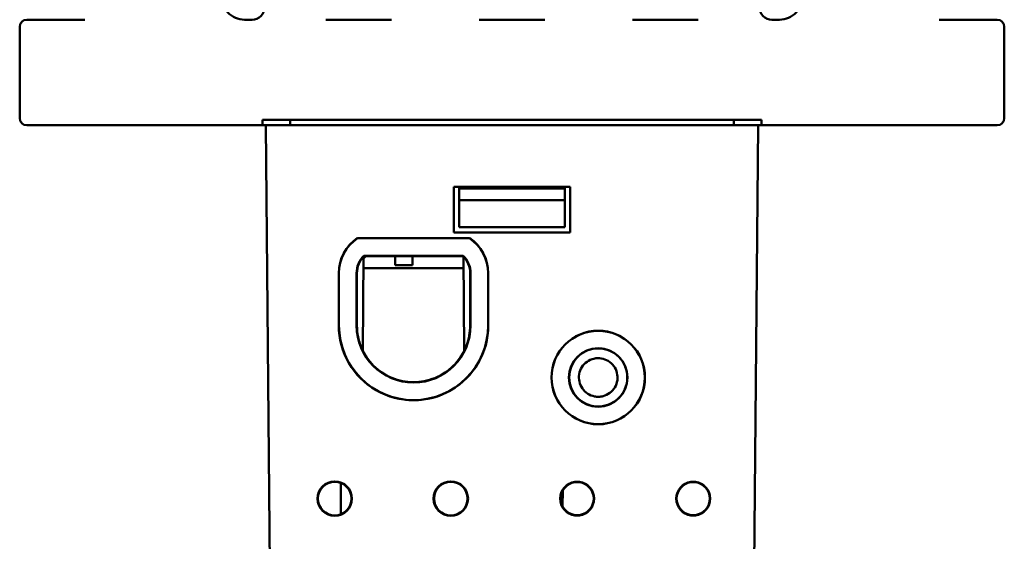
# Model space of a CAD drawing. Header units: inches. Extents: x 1.3 to 23.8, y 0.4 to 18.6.
# Tile 12 of 16: x 9.2 to 12, y 14.1 to 15.6. Entities that reach past the tile are written whole.
import ezdxf

# ---------------------------------------------------------------- set-up
doc = ezdxf.new("R2010")
doc.units = ezdxf.units.IN
doc.header["$LTSCALE"] = 0.8
doc.header["$MEASUREMENT"] = 0
doc.layers.add('Visible (ANSI)', color=7, linetype='Continuous', lineweight=50)

msp = doc.modelspace()

# ---------------------------------------------------------------- linework, layer by layer
at = {"layer": 'Visible (ANSI)'}
for p, q in [((9.1574, 15.3398), (9.1574, 15.5998)), ((9.3424, 15.6198), (9.1774, 15.6198)), ((9.8184, 15.6198), (9.7969, 15.6198)), ((10.2144, 15.6198), (10.0284, 15.6198)), ((10.6504, 15.6198), (10.4644, 15.6198)), ((11.0864, 15.6198), (10.9004, 15.6198)), ((11.3179, 15.6198), (11.2964, 15.6198)), ((11.9374, 15.6198), (11.7724, 15.6198)), ((11.9574, 15.3398), (11.9574, 15.5998)), ((9.8479, 15.3198), (9.1774, 15.3198)), ((9.8479, 15.3348), (11.2669, 15.3348)), ((9.8479, 15.3198), (9.8479, 15.3348)), ((9.8574, 15.3198), (9.8479, 15.3198)), ((9.8574, 15.3198), (9.9074, 15.3198)), ((9.8574, 15.3198), (9.8732, 13.5088)), ((11.2074, 15.3198), (9.9074, 15.3198)), ((9.9269, 15.3198), (9.9269, 15.3348)), ((11.1879, 15.3198), (11.1879, 15.3348)), ((11.2074, 15.3198), (11.2574, 15.3198)), ((11.2416, 13.5088), (11.2574, 15.3198)), ((11.2669, 15.3198), (11.2574, 15.3198)), ((11.2669, 15.3348), (11.2669, 15.3198)), ((11.9374, 15.3198), (11.2669, 15.3198)), ((10.3924, 15.1448), (10.7224, 15.1448)), ((10.3924, 15.0148), (10.3924, 15.1448)), ((10.4074, 15.1398), (10.4074, 15.1448)), ((10.7074, 15.1398), (10.4074, 15.1398)), ((10.4074, 15.1068), (10.4074, 15.1398)), ((10.7074, 15.1448), (10.7074, 15.1398)), ((10.7074, 15.1398), (10.7074, 15.1068)), ((10.7224, 15.1448), (10.7224, 15.0148)), ((10.4074, 15.1068), (10.7074, 15.1068)), ((10.4074, 15.0298), (10.4074, 15.1068)), ((10.7074, 15.1068), (10.7074, 15.0298)), ((10.7224, 15.0148), (10.3924, 15.0148)), ((10.7074, 15.0298), (10.4074, 15.0298)), ((10.1181, 14.9994), (10.4367, 14.9994)), ((10.1183, 14.999), (10.1181, 14.9994)), ((10.1183, 14.999), (10.4365, 14.999)), ((10.4365, 14.999), (10.4367, 14.9994)), ((10.1331, 14.6793), (10.1354, 14.9471)), ((10.1419, 14.9474), (10.1354, 14.9409)), ((10.1359, 14.949), (10.4189, 14.949)), ((10.4187, 14.9485), (10.1361, 14.9485)), ((10.1361, 14.9485), (10.4187, 14.9485)), ((10.4185, 14.948), (10.1363, 14.948)), ((10.1419, 14.948), (10.1419, 14.9474)), ((10.2251, 14.948), (10.2251, 14.9474)), ((10.2747, 14.9474), (10.2251, 14.9474)), ((10.2251, 14.9474), (10.2254, 14.9224)), ((10.2745, 14.9224), (10.2747, 14.9474)), ((10.2747, 14.948), (10.2747, 14.9474)), ((10.4217, 14.6793), (10.4194, 14.9471)), ((10.0649, 14.7507), (10.0649, 14.8995)), ((10.0654, 14.7507), (10.0654, 14.8995)), ((10.1154, 14.7507), (10.1154, 14.8995)), ((10.1159, 14.8995), (10.1159, 14.7507)), ((10.1159, 14.7507), (10.1159, 14.8995)), ((10.1164, 14.8995), (10.1164, 14.7507)), ((10.4197, 14.9138), (10.1351, 14.9138)), ((10.2254, 14.9224), (10.2745, 14.9224)), ((10.4384, 14.7507), (10.4384, 14.8995)), ((10.4389, 14.8995), (10.4389, 14.7507)), ((10.4389, 14.7507), (10.4389, 14.8995)), ((10.4394, 14.8995), (10.4394, 14.7507)), ((10.4894, 14.8995), (10.4894, 14.7507)), ((10.4899, 14.8995), (10.4899, 14.7507)), ((10.7015, 14.2816), (10.7011, 14.2367)), ((10.7363, 14.3065), (10.7492, 14.3065)), ((10.7491, 14.3055), (10.7364, 14.3055)), ((11.0663, 14.3065), (11.0792, 14.3065)), ((11.0791, 14.3055), (11.0664, 14.3055)), ((10.7492, 14.211), (10.7363, 14.211)), ((10.7364, 14.2121), (10.7491, 14.2121)), ((11.0792, 14.211), (11.0663, 14.211)), ((11.0664, 14.2121), (11.0791, 14.2121))]:
    msp.add_line(p, q, dxfattribs=at)
for centre, radius in [((10.8026, 14.603), 0.133), ((10.8026, 14.603), 0.1325), ((10.8026, 14.603), 0.0833), ((10.8026, 14.603), 0.0828), ((10.0534, 14.2588), 0.0489), ((10.0534, 14.2588), 0.0478), ((10.3834, 14.2588), 0.0489), ((10.3834, 14.2588), 0.0478)]:
    msp.add_circle(centre, radius, dxfattribs=at)
for centre, radius, start, end in [((9.7969, 15.6848), 0.065, 176.2886, 270), ((11.3179, 15.6848), 0.065, 270, 3.7114), ((9.8184, 15.6548), 0.035, 270, 0), ((11.2964, 15.6548), 0.035, 180, 270), ((9.1774, 15.5998), 0.02, 90, 180), ((11.9374, 15.5998), 0.02, 0, 90), ((9.1774, 15.3398), 0.02, 180, 270), ((11.9374, 15.3398), 0.02, 270, 0), ((10.1854, 14.8995), 0.1205, 123.9432, 179.9956), ((10.1854, 14.8995), 0.12, 124.0128, 180), ((10.3694, 14.8995), 0.12, 0, 55.9872), ((10.3694, 14.8995), 0.1205, 0.0044, 56.0568), ((10.1854, 14.8995), 0.07, 135.0324, 180), ((10.1854, 14.8995), 0.0695, 135.194, 180.0044), ((10.3694, 14.8995), 0.0695, 359.9956, 44.806), ((10.3694, 14.8995), 0.07, 0, 44.9676), ((10.2774, 14.7507), 0.2125, 179.9956, 0.0044), ((10.2774, 14.7507), 0.212, 180, 0), ((10.2774, 14.7507), 0.162, 180, 0), ((10.2774, 14.7507), 0.1615, 180.0044, 359.9956), ((10.7427, 14.2588), 0.0482, 97.6773, 262.3239), ((10.7427, 14.2588), 0.0471, 97.7615, 262.2396), ((10.7427, 14.2588), 0.0471, 277.7604, 82.2385), ((10.7427, 14.2588), 0.0482, 277.6761, 82.3227), ((11.0727, 14.2588), 0.0482, 97.6773, 262.3239), ((11.0727, 14.2588), 0.0471, 97.7615, 262.2396), ((11.0727, 14.2588), 0.0471, 277.7604, 82.2385), ((11.0727, 14.2588), 0.0482, 277.6761, 82.3227)]:
    msp.add_arc(centre, radius, start, end, dxfattribs=at)
for points, knots in [([(10.1159, 14.8995), (10.1159, 14.9085), (10.1177, 14.9175), (10.1246, 14.9343), (10.1296, 14.942), (10.1361, 14.9485)], [0, 0, 0, 0, 0.0689857, 0.0689857, 0.1385301, 0.1385301, 0.1385301, 0.1385301]), ([(10.1164, 14.8995), (10.1164, 14.9085), (10.1182, 14.9174), (10.125, 14.934), (10.13, 14.9416), (10.1363, 14.948)], [0, 0, 0, 0, 0.0684701, 0.0684701, 0.1369461, 0.1369461, 0.1369461, 0.1369461]), ([(10.1361, 14.9485), (10.1361, 14.9484), (10.1362, 14.9483), (10.1362, 14.9481), (10.1363, 14.948), (10.1363, 14.948)], [0.0000181, 0.0000181, 0.0000181, 0.0000181, 0.0765565, 0.0765565, 0.1512603, 0.1512603, 0.1512603, 0.1512603]), ([(10.4185, 14.948), (10.4185, 14.948), (10.4186, 14.9481), (10.4187, 14.9483), (10.4187, 14.9484), (10.4187, 14.9485)], [0.0018551, 0.0018551, 0.0018551, 0.0018551, 0.0765565, 0.0765565, 0.1530973, 0.1530973, 0.1530973, 0.1530973]), ([(10.4185, 14.948), (10.4247, 14.9417), (10.4297, 14.9342), (10.4366, 14.9177), (10.4384, 14.9086), (10.4384, 14.8995)], [0.0010493, 0.0010493, 0.0010493, 0.0010493, 0.0684668, 0.0684668, 0.1379952, 0.1379952, 0.1379952, 0.1379952]), ([(10.4187, 14.9485), (10.4251, 14.9421), (10.4301, 14.9346), (10.4371, 14.9178), (10.4389, 14.9087), (10.4389, 14.8995)], [0.0005044, 0.0005044, 0.0005044, 0.0005044, 0.0689824, 0.0689824, 0.1390344, 0.1390344, 0.1390344, 0.1390344]), ([(10.4384, 14.7507), (10.4384, 14.7314), (10.435, 14.7123), (10.4208, 14.6746), (10.4097, 14.6566), (10.3812, 14.6259), (10.3641, 14.6134), (10.3261, 14.5958), (10.3055, 14.5908), (10.2636, 14.5889), (10.2427, 14.5921), (10.2032, 14.6062), (10.1851, 14.6171), (10.154, 14.6452), (10.1413, 14.6622), (10.1267, 14.6927), (10.1225, 14.7049), (10.1176, 14.7284), (10.1164, 14.7395), (10.1164, 14.7507)], [0.012857, 0.012857, 0.012857, 0.012857, 0.159763, 0.159763, 0.319523, 0.319523, 0.479276, 0.479276, 0.639024, 0.639024, 0.798769, 0.798769, 0.958517, 0.958517, 1.118272, 1.118272, 1.216232, 1.216232, 1.30134, 1.30134, 1.30134, 1.30134]), ([(10.8026, 14.6858), (10.7926, 14.6858), (10.7826, 14.6839), (10.7632, 14.6765), (10.754, 14.6708), (10.7383, 14.6561), (10.7319, 14.6472), (10.723, 14.6277), (10.7205, 14.6171), (10.7196, 14.5956), (10.7213, 14.5849), (10.7287, 14.5646), (10.7343, 14.5553), (10.7488, 14.5394), (10.7576, 14.533), (10.7728, 14.5258), (10.7786, 14.5238), (10.7905, 14.5211), (10.7965, 14.5204), (10.8026, 14.5204)], [0.6616516, 0.6616516, 0.6616516, 0.6616516, 0.738259, 0.738259, 0.8202607, 0.8202607, 0.9022591, 0.9022591, 0.984258, 0.984258, 1.0662589, 1.0662589, 1.148262, 1.148262, 1.2302673, 1.2302673, 1.2767006, 1.2767006, 1.3231314, 1.3231314, 1.3231314, 1.3231314]), ([(10.8026, 14.5204), (10.8134, 14.5204), (10.8241, 14.5225), (10.844, 14.5307), (10.853, 14.5367), (10.8684, 14.5518), (10.8745, 14.5608), (10.8829, 14.5806), (10.8852, 14.5913), (10.8854, 14.6128), (10.8835, 14.6235), (10.8755, 14.6435), (10.8697, 14.6527), (10.8547, 14.6682), (10.8458, 14.6744), (10.8261, 14.6831), (10.8155, 14.6855), (10.8041, 14.6858), (10.8033, 14.6858), (10.8026, 14.6858)], [0, 0, 0, 0, 0.0820145, 0.0820145, 0.1640374, 0.1640374, 0.24607, 0.24607, 0.3281107, 0.3281107, 0.4101548, 0.4101548, 0.492196, 0.492196, 0.5742286, 0.5742286, 0.6562494, 0.6562494, 0.6616516, 0.6616516, 0.6616516, 0.6616516]), ([(10.8026, 14.5481), (10.8032, 14.5481), (10.8037, 14.5481), (10.8084, 14.5482), (10.8125, 14.5488), (10.8235, 14.5517), (10.83, 14.5548), (10.8414, 14.5634), (10.8462, 14.5688), (10.8535, 14.5811), (10.8559, 14.5879), (10.858, 14.6021), (10.8576, 14.6093), (10.8542, 14.6231), (10.8511, 14.6297), (10.8427, 14.6412), (10.8374, 14.6461), (10.8252, 14.6536), (10.8184, 14.6561), (10.8043, 14.6583), (10.7971, 14.6581), (10.7832, 14.6548), (10.7766, 14.6518), (10.7649, 14.6435), (10.76, 14.6383), (10.7524, 14.6262), (10.7498, 14.6195), (10.7473, 14.6054), (10.7475, 14.5982), (10.7506, 14.5842), (10.7535, 14.5776), (10.7616, 14.5658), (10.7668, 14.5608), (10.7786, 14.5531), (10.7851, 14.5505), (10.7919, 14.5492), (10.7955, 14.5484), (10.799, 14.5481), (10.8026, 14.5481)], [-0.8512833, -0.8512833, -0.8512833, -0.8512833, -0.8471103, -0.8471103, -0.8155107, -0.8155107, -0.7610425, -0.7610425, -0.706572, -0.706572, -0.6520999, -0.6520999, -0.5976277, -0.5976277, -0.543157, -0.543157, -0.4886887, -0.4886887, -0.434222, -0.434222, -0.3797555, -0.3797555, -0.3252876, -0.3252876, -0.2708175, -0.2708175, -0.2163458, -0.2163458, -0.1618739, -0.1618739, -0.1074034, -0.1074034, -0.0529351, -0.0529351, 0, 0, 0, 0.0274266, 0.0274266, 0.0274266, 0.0274266])]:
    msp.add_open_spline(points, degree=3, knots=knots, dxfattribs=at)
for points, weights in [([(10.1359, 14.949), (10.136, 14.9487), (10.1361, 14.9485)], [1.00000000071, 1.00000000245, 1.00000000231]), ([(10.4189, 14.949), (10.4188, 14.9487), (10.4187, 14.9485)], [0.999999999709, 0.999999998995, 0.99999999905]), ([(10.7363, 14.3065), (10.7363, 14.306), (10.7364, 14.3055)], [1.00000000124, 1.00000000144, 1.00000000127]), ([(10.7492, 14.3065), (10.7491, 14.306), (10.7491, 14.3055)], [1.00000000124, 1.00000000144, 1.00000000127]), ([(11.0663, 14.3065), (11.0663, 14.306), (11.0664, 14.3055)], [1.00000000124, 1.00000000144, 1.00000000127]), ([(11.0792, 14.3065), (11.0791, 14.306), (11.0791, 14.3055)], [1.00000000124, 1.00000000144, 1.00000000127]), ([(10.7363, 14.211), (10.7363, 14.2116), (10.7364, 14.2121)], [1.00000000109, 1.00000000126, 1.00000000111]), ([(10.7492, 14.211), (10.7491, 14.2116), (10.7491, 14.2121)], [1.00000000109, 1.00000000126, 1.00000000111]), ([(11.0663, 14.211), (11.0663, 14.2116), (11.0664, 14.2121)], [1.00000000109, 1.00000000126, 1.00000000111]), ([(11.0792, 14.211), (11.0791, 14.2116), (11.0791, 14.2121)], [1.00000000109, 1.00000000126, 1.00000000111])]:
    msp.add_rational_spline(points, weights, degree=2, dxfattribs=at)
for points, degree in [([(10.1159, 14.7504), (10.1159, 14.7505), (10.1159, 14.7506), (10.1159, 14.7507)], 3), ([(10.0711, 14.3032), (10.0708, 14.2587), (10.0704, 14.2141)], 2)]:
    msp.add_open_spline(points, degree=degree, dxfattribs=at)

doc.saveas('drawing.dxf')
